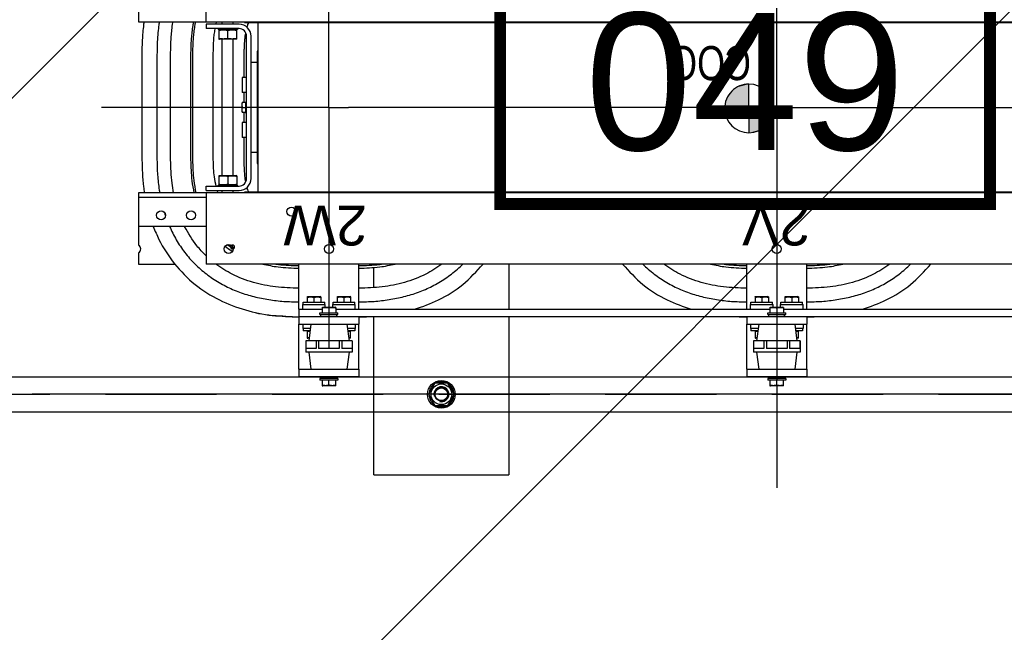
# Model space of a CAD drawing. Header units: centimetres. Extents: x -228435 to 111511, y -89367 to 428125.
# Tile 188 of 219: x -70522 to -69115, y 99900 to 100775. Entities that reach past the tile are written whole.
import ezdxf
from ezdxf.enums import TextEntityAlignment as Align

# ---------------------------------------------------------------- set-up
doc = ezdxf.new("R2010")
doc.units = ezdxf.units.CM
doc.header["$LTSCALE"] = 50
doc.linetypes.add('CENTER', pattern=[2, 1.25, -0.25, 0.25, -0.25])
doc.linetypes.add('HIDDEN2', pattern=[4.7625, 3.175, -1.5875])
doc.layers.get('0').update_dxf_attribs({"color": 8})
for name, color, linetype in [('ARCH_INFO_AREA_ETYKIETY_200', 8, 'Continuous'), ('ARCH_POMOCNICZE_IST', 8, 'HIDDEN2'), ('ARCH_WIDOK_IST', 8, 'Continuous')]:
    doc.layers.add(name, color=color, linetype=linetype)
doc.layers.add('ARCH_WIDOK', color=8, linetype='Continuous', lineweight=13)
doc.layers.add('EL_Transformator RESIBLOC', color=8, linetype='Continuous', lineweight=25)
doc.styles.add('Arial', font='ARIAL.TTF')
doc.styles.add('TEXTSTYLE_0', font='txt', dxfattribs={"width": 0.8})
doc.styles.add('TEXTSTYLE_4', font='txt', dxfattribs={"width": 0.8})

# ---------------------------------------------------------------- blocks, each defined once
blk = doc.blocks.new('resibloc 20-04')
at = {"layer": 'EL_Transformator RESIBLOC', "linetype": 'CENTER'}
for p, q in [((9003.69, 19103.85), (9003.69, 19118.51)), ((9003.69, 19093.5), (9003.69, 19103.14)), ((9067.69, 19093.5), (9067.69, 19098.61)), ((9003.69, 19064.15), (9003.69, 19092.79)), ((9067.69, 19064.15), (9067.69, 19092.79)), ((9003.69, 19064.15), (8939.69, 19064.15)), ((9003.69, 19064.15), (9003.69, 19009.89)), ((9003.69, 19064.15), (9064.91, 19064.15)), ((9067.69, 19064.15), (9064.91, 19064.15)), ((9067.69, 19064.15), (9079.56, 19064.15)), ((9067.69, 19064.15), (9067.69, 19033.7)), ((9080.05, 19064.15), (9100.21, 19064.15))]:
    blk.add_line(p, q, dxfattribs=at)
at = {"layer": 'EL_Transformator RESIBLOC', "linetype": 'Continuous'}
for p, q in [((9041.98, 19094.04), (9041.98, 19116.65)), ((9061.27, 19116.65), (9041.98, 19116.65)), ((9061.27, 19116.65), (9061.27, 19094.04)), ((9050.7, 19106.76), (9049.77, 19105.15)), ((9052.55, 19106.76), (9050.7, 19106.76)), ((9053.48, 19105.15), (9052.55, 19106.76)), ((9049.88, 19105.35), (9049.83, 19105.35)), ((9002.73, 19103.92), (9002.81, 19103.95)), ((9002.81, 19103.95), (9004.58, 19103.95)), ((9004.66, 19103.92), (9004.58, 19103.95)), ((9049.77, 19105.15), (9050.7, 19103.55)), ((9049.83, 19104.96), (9049.88, 19104.96)), ((9052.55, 19103.55), (9053.48, 19105.15)), ((9066.73, 19103.92), (9066.81, 19103.95)), ((9066.81, 19103.95), (9068.58, 19103.95)), ((9068.66, 19103.92), (9068.58, 19103.95)), ((8999.41, 19101.54), (8999.41, 19102.61)), ((9007.98, 19102.61), (8999.41, 19102.61)), ((9002.41, 19102.88), (9002.41, 19103.14)), ((9002.41, 19103.14), (9004.98, 19103.14)), ((9002.41, 19102.88), (9004.98, 19102.88)), ((9002.56, 19102.61), (9002.56, 19102.88)), ((9002.73, 19103.92), (9002.73, 19103.14)), ((9003.69, 19103.85), (9003.69, 19103.14)), ((9004.66, 19103.14), (9004.66, 19103.92)), ((9004.82, 19102.61), (9004.82, 19102.88)), ((9004.98, 19102.88), (9004.98, 19103.14)), ((9007.98, 19101.54), (9007.98, 19102.61)), ((9050.7, 19103.55), (9052.55, 19103.55)), ((9071.98, 19102.61), (9063.41, 19102.61)), ((9063.41, 19101.54), (9063.41, 19102.61)), ((9066.41, 19103.14), (9068.98, 19103.14)), ((9066.41, 19102.88), (9066.41, 19103.14)), ((9066.41, 19102.88), (9068.98, 19102.88)), ((9066.56, 19102.61), (9066.56, 19102.88)), ((9066.73, 19103.92), (9066.73, 19103.14)), ((9067.69, 19103.85), (9067.69, 19103.14)), ((9068.66, 19103.14), (9068.66, 19103.92)), ((9068.82, 19102.61), (9068.82, 19102.88)), ((9068.98, 19102.88), (9068.98, 19103.14)), ((9071.98, 19101.54), (9071.98, 19102.61)), ((8999.41, 19101.54), (8999.41, 19095.11)), ((9007.98, 19101.54), (8999.41, 19101.54)), ((9000.82, 19099.13), (9001.12, 19101.54)), ((9006.57, 19099.13), (9006.27, 19101.54)), ((9007.98, 19101.54), (9007.98, 19095.11)), ((9071.98, 19101.54), (9063.41, 19101.54)), ((9063.41, 19101.54), (9063.41, 19095.11)), ((9064.82, 19099.13), (9065.12, 19101.54)), ((9070.57, 19099.13), (9070.27, 19101.54)), ((9071.98, 19101.54), (9071.98, 19095.11)), ((9000.37, 19097.52), (9000.37, 19099.13)), ((9000.37, 19099.13), (9007.02, 19099.13)), ((9000.38, 19097.52), (9000.38, 19098.59)), ((9000.38, 19098.59), (9001.86, 19098.59)), ((9001.86, 19097.52), (9001.86, 19098.59)), ((9002.21, 19097.52), (9002.21, 19098.59)), ((9002.21, 19098.59), (9005.18, 19098.59)), ((9005.18, 19097.52), (9005.18, 19098.59)), ((9005.53, 19097.52), (9005.53, 19098.59)), ((9005.53, 19098.59), (9007.01, 19098.59)), ((9007.01, 19097.52), (9007.01, 19098.59)), ((9007.02, 19097.52), (9007.02, 19099.13)), ((9064.37, 19099.13), (9071.02, 19099.13)), ((9064.37, 19097.52), (9064.37, 19099.13)), ((9064.38, 19098.59), (9065.86, 19098.59)), ((9064.38, 19097.52), (9064.38, 19098.59)), ((9065.86, 19097.52), (9065.86, 19098.59)), ((9066.21, 19098.59), (9069.18, 19098.59)), ((9066.21, 19097.52), (9066.21, 19098.59)), ((9069.18, 19097.52), (9069.18, 19098.59)), ((9069.53, 19098.59), (9071.01, 19098.59)), ((9069.53, 19097.52), (9069.53, 19098.59)), ((9071.01, 19097.52), (9071.01, 19098.59)), ((9071.02, 19097.52), (9071.02, 19099.13)), ((9000.37, 19097.52), (9007.02, 19097.52)), ((9000.59, 19097.11), (9000.66, 19097.14)), ((9000.59, 19097.11), (9000.59, 19096.1)), ((9000.66, 19097.14), (9000.87, 19097.14)), ((9001.12, 19095.11), (9000.82, 19097.52)), ((9006.27, 19095.11), (9006.57, 19097.52)), ((9006.52, 19097.14), (9006.73, 19097.14)), ((9006.8, 19097.11), (9006.73, 19097.14)), ((9006.8, 19096.1), (9006.8, 19097.11)), ((9064.37, 19097.52), (9071.02, 19097.52)), ((9064.59, 19097.11), (9064.66, 19097.14)), ((9064.59, 19097.11), (9064.59, 19096.1)), ((9064.66, 19097.14), (9064.87, 19097.14)), ((9065.12, 19095.11), (9064.82, 19097.52)), ((9070.27, 19095.11), (9070.57, 19097.52)), ((9070.52, 19097.14), (9070.73, 19097.14)), ((9070.8, 19097.11), (9070.73, 19097.14)), ((9070.8, 19096.1), (9070.8, 19097.11)), ((8999.94, 19095.11), (8999.94, 19095.75)), ((8999.94, 19095.75), (9001.04, 19095.75)), ((9000, 19095.75), (9000, 19096.07)), ((9000, 19096.07), (9001, 19096.07)), ((9000.66, 19096.07), (9000.59, 19096.1)), ((9006.35, 19095.75), (9007.44, 19095.75)), ((9006.39, 19096.07), (9007.39, 19096.07)), ((9006.73, 19096.07), (9006.8, 19096.1)), ((9007.39, 19095.75), (9007.39, 19096.07)), ((9007.44, 19095.11), (9007.44, 19095.75)), ((9063.94, 19095.75), (9065.04, 19095.75)), ((9063.94, 19095.11), (9063.94, 19095.75)), ((9064, 19096.07), (9065, 19096.07)), ((9064, 19095.75), (9064, 19096.07)), ((9064.66, 19096.07), (9064.59, 19096.1)), ((9070.35, 19095.75), (9071.44, 19095.75)), ((9070.39, 19096.07), (9071.39, 19096.07)), ((9070.73, 19096.07), (9070.8, 19096.1)), ((9071.39, 19095.75), (9071.39, 19096.07)), ((9071.44, 19095.11), (9071.44, 19095.75)), ((8999.41, 19094.04), (8999.41, 19095.11)), ((9007.98, 19095.11), (8999.41, 19095.11)), ((9007.98, 19094.04), (9007.98, 19095.11)), ((9071.98, 19095.11), (9063.41, 19095.11)), ((9063.41, 19094.04), (9063.41, 19095.11)), ((9071.98, 19092.97), (9071.98, 19095.11)), ((9002.73, 19092.97), (8940.66, 19092.97)), ((8999.41, 19094.04), (8943.98, 19094.04)), ((9007.98, 19094.04), (8999.41, 19094.04)), ((8999.41, 19092.97), (8999.41, 19086.54)), ((8999.94, 19092.97), (8999.94, 19092.32)), ((9002.41, 19093.77), (9002.41, 19093.5)), ((9004.98, 19093.77), (9002.41, 19093.77)), ((9004.98, 19093.5), (9002.41, 19093.5)), ((9002.57, 19094.04), (9002.57, 19093.77)), ((9002.73, 19092.73), (9002.73, 19093.5)), ((9002.73, 19092.73), (9002.81, 19092.7)), ((9004.58, 19092.7), (9002.81, 19092.7)), ((9003.16, 19092.7), (9003.16, 19092.32)), ((9003.69, 19092.79), (9003.69, 19093.5)), ((9004.23, 19092.7), (9004.23, 19092.32)), ((9004.66, 19092.73), (9004.58, 19092.7)), ((9004.66, 19092.73), (9004.66, 19093.5)), ((9066.73, 19092.97), (9004.66, 19092.97)), ((9004.83, 19094.04), (9004.83, 19093.77)), ((9004.98, 19093.77), (9004.98, 19093.5)), ((9007.44, 19092.97), (9007.44, 19092.32)), ((9063.41, 19094.04), (9007.98, 19094.04)), ((9007.98, 19092.97), (9007.98, 19086.54)), ((9041.98, 19086.54), (9041.98, 19092.97)), ((9071.98, 19094.04), (9063.41, 19094.04)), ((9063.41, 19092.97), (9063.41, 19086.54)), ((9063.94, 19092.97), (9063.94, 19092.32)), ((9068.98, 19093.77), (9066.41, 19093.77)), ((9066.41, 19093.77), (9066.41, 19093.5)), ((9068.98, 19093.5), (9066.41, 19093.5)), ((9066.57, 19094.04), (9066.57, 19093.77)), ((9066.73, 19092.73), (9066.73, 19093.5)), ((9066.73, 19092.73), (9066.81, 19092.7)), ((9068.58, 19092.7), (9066.81, 19092.7)), ((9067.16, 19092.7), (9067.16, 19092.32)), ((9067.69, 19092.79), (9067.69, 19093.5)), ((9068.23, 19092.7), (9068.23, 19092.32)), ((9068.66, 19092.73), (9068.58, 19092.7)), ((9068.66, 19092.73), (9068.66, 19093.5)), ((9071.98, 19092.97), (9068.66, 19092.97)), ((9068.83, 19094.04), (9068.83, 19093.77)), ((9068.98, 19093.77), (9068.98, 19093.5)), ((9071.44, 19092.97), (9071.44, 19092.32)), ((9071.98, 19092.97), (9071.98, 19086.54)), ((9003.16, 19092.32), (8999.94, 19092.32)), ((9000, 19092.32), (9000, 19092)), ((9003.11, 19092), (9000, 19092)), ((9000.59, 19091.23), (9000.59, 19092)), ((9001.55, 19091.29), (9001.55, 19092)), ((9002.52, 19091.23), (9002.52, 19092)), ((9003.11, 19092.32), (9003.11, 19092)), ((9007.44, 19092.32), (9004.23, 19092.32)), ((9004.28, 19092.32), (9004.28, 19092)), ((9007.39, 19092), (9004.28, 19092)), ((9004.87, 19091.23), (9004.87, 19092)), ((9005.84, 19091.29), (9005.84, 19092)), ((9006.8, 19091.23), (9006.8, 19092)), ((9007.39, 19092.32), (9007.39, 19092)), ((9067.16, 19092.32), (9063.94, 19092.32)), ((9064, 19092.32), (9064, 19092)), ((9067.11, 19092), (9064, 19092)), ((9064.59, 19091.23), (9064.59, 19092)), ((9065.55, 19091.29), (9065.55, 19092)), ((9066.52, 19091.23), (9066.52, 19092)), ((9067.11, 19092.32), (9067.11, 19092)), ((9071.44, 19092.32), (9068.23, 19092.32)), ((9068.28, 19092.32), (9068.28, 19092)), ((9071.39, 19092), (9068.28, 19092)), ((9068.87, 19091.23), (9068.87, 19092)), ((9069.84, 19091.29), (9069.84, 19092)), ((9070.8, 19091.23), (9070.8, 19092)), ((9071.39, 19092.32), (9071.39, 19092)), ((9000.58, 19091.23), (9000.66, 19091.2)), ((9002.44, 19091.2), (9000.66, 19091.2)), ((9002.52, 19091.23), (9002.44, 19091.2)), ((9004.87, 19091.23), (9004.95, 19091.2)), ((9006.73, 19091.2), (9004.95, 19091.2)), ((9006.81, 19091.23), (9006.73, 19091.2)), ((9061.27, 19089.91), (9061.27, 19087.03)), ((9064.58, 19091.23), (9064.66, 19091.2)), ((9066.44, 19091.2), (9064.66, 19091.2)), ((9066.52, 19091.23), (9066.44, 19091.2)), ((9068.87, 19091.23), (9068.95, 19091.2)), ((9070.73, 19091.2), (9068.95, 19091.2)), ((9070.81, 19091.23), (9070.73, 19091.2)), ((8922.13, 19086.54), (9085.26, 19086.54)), ((9061.27, 19086.71), (9061.27, 19086.54)), ((9085.26, 19076.36), (9085.26, 19086.54)), ((9094.9, 19086.54), (9089.7, 19086.54)), ((9094.9, 19084.94), (9094.9, 19086.54)), ((9094.9, 19076.36), (9094.9, 19083.84)), ((9085.26, 19081.18), (9094.9, 19081.18)), ((8927.64, 19076.36), (9079.75, 19076.36)), ((8927.64, 19076.26), (9079.75, 19076.26)), ((9077.87, 19052.05), (9077.87, 19076.26)), ((9079.75, 19076.36), (9094.9, 19076.36)), ((9079.75, 19076.36), (9079.75, 19076.26)), ((9085.26, 19076.05), (9080.54, 19076.05)), ((9081.36, 19076.36), (9081.36, 19076.05)), ((9082.94, 19076.36), (9082.94, 19076.05)), ((9094.9, 19077), (9085.26, 19077)), ((9085.26, 19076.05), (9085.26, 19075.4)), ((9085.26, 19075.4), (9080.54, 19075.4)), ((9080.76, 19075.4), (9080.76, 19075.28)), ((9083.54, 19075.28), (9080.76, 19075.28)), ((9080.94, 19075.28), (9080.86, 19075.24)), ((9080.86, 19073.92), (9080.86, 19075.24)), ((9082.15, 19074), (9082.15, 19075.16)), ((9083.35, 19075.28), (9083.44, 19075.24)), ((9083.43, 19073.92), (9083.43, 19075.24)), ((9083.54, 19075.4), (9083.54, 19075.28)), ((9078.83, 19074.33), (9078.83, 19053.98)), ((9079.47, 19074.33), (9079.47, 19053.98)), ((9080.86, 19073.92), (9080.94, 19073.88)), ((9083.35, 19073.88), (9080.94, 19073.88)), ((9081.36, 19073.88), (9081.36, 19054.43)), ((9082.94, 19073.88), (9082.94, 19054.43)), ((9083.44, 19073.92), (9083.35, 19073.88)), ((9077.97, 19072.19), (9077.87, 19072.19)), ((9077.97, 19056.12), (9077.97, 19072.19)), ((9079.8, 19071.65), (9079.8, 19068.44)), ((9084.27, 19056.65), (9084.27, 19071.65)), ((9087.14, 19071.65), (9087.14, 19056.65)), ((9087.46, 19056.65), (9087.46, 19071.65)), ((9090.32, 19071.65), (9090.32, 19056.65)), ((9092.27, 19056.65), (9092.27, 19071.65)), ((9094.42, 19056.65), (9094.42, 19071.65)), ((9077.97, 19070.58), (9078.83, 19070.58)), ((9007.67, 19064.31), (9007.67, 19067.79)), ((9079.47, 19068.44), (9080.11, 19068.44)), ((9080.11, 19066.3), (9080.11, 19068.44)), ((9079.47, 19066.3), (9080.11, 19066.3)), ((9079.8, 19066.3), (9079.8, 19064.85)), ((9079.47, 19064.96), (9079.56, 19064.96)), ((9079.56, 19064.96), (9079.56, 19063.47)), ((9080.09, 19064.85), (9079.56, 19064.85)), ((9080.09, 19064.85), (9080.12, 19064.78)), ((9080.12, 19064.78), (9080.12, 19063.53)), ((9007.67, 19064.31), (9004.19, 19064.31)), ((9007.67, 19064.31), (9011.15, 19064.31)), ((9007.67, 19064.31), (9007.67, 19060.83)), ((9079.47, 19063.35), (9079.56, 19063.35)), ((9080.05, 19064.15), (9079.56, 19064.15)), ((9079.56, 19063.46), (9080.09, 19063.46)), ((9079.56, 19063.46), (9079.56, 19063.35)), ((9079.8, 19063.46), (9079.8, 19062.01)), ((9080.09, 19063.46), (9080.12, 19063.53)), ((9079.47, 19062.01), (9080.11, 19062.01)), ((9080.11, 19059.87), (9080.11, 19062.01)), ((9079.47, 19059.87), (9080.11, 19059.87)), ((9079.8, 19059.87), (9079.8, 19056.65)), ((9077.97, 19057.73), (9078.83, 19057.73)), ((9077.87, 19056.12), (9077.97, 19056.12)), ((9080.86, 19054.39), (9080.94, 19054.43)), ((9080.86, 19054.39), (9080.86, 19053.07)), ((9080.94, 19054.43), (9083.35, 19054.43)), ((9082.15, 19054.31), (9082.15, 19053.15)), ((9083.44, 19054.39), (9083.35, 19054.43)), ((9083.43, 19053.07), (9083.43, 19054.39)), ((9079.75, 19052.05), (8927.64, 19052.05)), ((9079.75, 19051.95), (8927.64, 19051.95)), ((9079.75, 19051.95), (9079.75, 19052.05)), ((9094.9, 19051.95), (9079.75, 19051.95)), ((9080.54, 19052.9), (9085.26, 19052.9)), ((9080.54, 19052.26), (9085.26, 19052.26)), ((9080.76, 19053.03), (9083.54, 19053.03)), ((9080.76, 19052.9), (9080.76, 19053.03)), ((9080.94, 19053.03), (9080.86, 19053.07)), ((9081.36, 19052.26), (9081.36, 19051.95)), ((9082.94, 19052.26), (9082.94, 19051.95)), ((9083.35, 19053.03), (9083.44, 19053.07)), ((9083.54, 19052.9), (9083.54, 19053.03)), ((9085.26, 19052.26), (9085.26, 19052.9)), ((9085.26, 19051.95), (9085.26, 19041.77)), ((9094.9, 19044.47), (9094.9, 19051.95))]:
    blk.add_line(p, q, dxfattribs=at)
at = {"layer": 'EL_Transformator RESIBLOC', "linetype": 'CENTER', "ltscale": 30}
blk.add_line((8898.71, 19105.15), (9110.09, 19105.15), dxfattribs=at)
at = {"layer": 'EL_Transformator RESIBLOC', "linetype": 'Continuous'}
for centre, radius in [((9051.62, 19105.15), 1.98), ((9051.62, 19105.15), 1.48), ((9051.62, 19105.15), 0.985), ((9051.62, 19105.15), 0.907), ((9003.69, 19084.39), 0.643), ((9067.69, 19084.39), 0.643), ((9082.04, 19084.39), 0.643), ((9087.4, 19079.57), 0.643), ((9091.68, 19079.57), 0.643), ((9073.05, 19079.04), 0.643)]:
    blk.add_circle(centre, radius, dxfattribs=at)
for centre, radius, start, end in [((9051.62, 19105.15), 1.8, 63.4943, 116.693), ((9051.62, 19105.15), 1.8, 123.4386, 173.8494), ((9051.62, 19105.15), 1.07, 75, 15), ((9051.62, 19105.15), 1.8, 3.3262, 56.481), ((9051.62, 19105.15), 1.8, 186.1506, 236.5614), ((9051.62, 19105.15), 1.8, 303.519, 356.6738), ((9051.62, 19105.15), 1.8, 243.307, 296.5057), ((9081.46, 19084.11), 0.278, 0, 180), ((9095.23, 19084.39), 0.643, 121.1089, 238.8911), ((9081.46, 19084.11), 0.278, 180, 0), ((9071.98, 19079.57), 0.75, 306.5086, 0), ((9080.54, 19074.33), 1.71, 90, 180), ((9080.54, 19074.33), 1.07, 90, 180), ((9007.67, 19064.31), 3.48, 90, 180), ((9007.67, 19064.31), 3.48, 0, 90), ((9007.67, 19064.31), 3.48, 180, 270), ((9007.67, 19064.31), 3.48, 270, 0), ((9080.54, 19053.98), 1.71, 180, 270), ((9080.54, 19053.98), 1.07, 180, 270)]:
    blk.add_arc(centre, radius, start, end, dxfattribs=at)
for points in [[(9002.73, 19103.85), (9002.85, 19103.88), (9002.97, 19103.9), (9003.09, 19103.91), (9003.21, 19103.92), (9003.33, 19103.91), (9003.45, 19103.9), (9003.57, 19103.88), (9003.69, 19103.85)], [(9003.69, 19103.85), (9003.82, 19103.88), (9003.94, 19103.9), (9004.06, 19103.91), (9004.18, 19103.92), (9004.3, 19103.91), (9004.42, 19103.9), (9004.54, 19103.88), (9004.66, 19103.85)], [(9066.73, 19103.85), (9066.85, 19103.88), (9066.97, 19103.9), (9067.09, 19103.91), (9067.21, 19103.92), (9067.33, 19103.91), (9067.45, 19103.9), (9067.57, 19103.88), (9067.69, 19103.85)], [(9067.69, 19103.85), (9067.82, 19103.88), (9067.94, 19103.9), (9068.06, 19103.91), (9068.18, 19103.92), (9068.3, 19103.91), (9068.42, 19103.9), (9068.54, 19103.88), (9068.66, 19103.85)], [(9000.59, 19097.05), (9000.7, 19097.07), (9000.8, 19097.09), (9000.87, 19097.1)], [(9006.52, 19097.1), (9006.58, 19097.09), (9006.69, 19097.07), (9006.8, 19097.05)], [(9064.59, 19097.05), (9064.7, 19097.07), (9064.8, 19097.09), (9064.87, 19097.1)], [(9070.52, 19097.1), (9070.58, 19097.09), (9070.69, 19097.07), (9070.8, 19097.05)], [(9001, 19096.1), (9000.91, 19096.11), (9000.8, 19096.12), (9000.7, 19096.14), (9000.59, 19096.17)], [(9006.8, 19096.17), (9006.69, 19096.14), (9006.58, 19096.12), (9006.48, 19096.11), (9006.39, 19096.1)], [(9065, 19096.1), (9064.91, 19096.11), (9064.8, 19096.12), (9064.7, 19096.14), (9064.59, 19096.17)], [(9070.8, 19096.17), (9070.69, 19096.14), (9070.58, 19096.12), (9070.48, 19096.11), (9070.39, 19096.1)], [(8999.41, 19094.1), (8998.34, 19094.08)], [(9009.05, 19094.08), (9007.98, 19094.1)], [(9009.05, 19094.08), (9007.98, 19094.1)], [(9063.41, 19094.1), (9062.34, 19094.08)], [(9075.7, 19093.88), (9071.98, 19094.1)], [(9092.8, 19081.18), (9091.99, 19083.02), (9089.77, 19086.49), (9086.82, 19089.45), (9083.35, 19091.66), (9079.63, 19093.1), (9075.82, 19093.87), (9071.98, 19094.1)], [(8991.45, 19093.01), (8988.04, 19091.66), (8984.57, 19089.45), (8981.67, 19086.56)], [(9003.69, 19092.79), (9003.57, 19092.76), (9003.45, 19092.74), (9003.33, 19092.73), (9003.21, 19092.73), (9003.09, 19092.73), (9002.97, 19092.74), (9002.85, 19092.76), (9002.73, 19092.79)], [(9004.66, 19092.79), (9004.54, 19092.76), (9004.42, 19092.74), (9004.3, 19092.73), (9004.18, 19092.73), (9004.06, 19092.73), (9003.94, 19092.74), (9003.82, 19092.76), (9003.69, 19092.79)], [(9025.72, 19086.56), (9022.82, 19089.45), (9019.35, 19091.66), (9015.94, 19093.01)], [(9025.72, 19086.56), (9022.82, 19089.45), (9019.35, 19091.66), (9015.94, 19093.01)], [(9055.45, 19093.01), (9052.04, 19091.66), (9048.57, 19089.45), (9045.67, 19086.56)], [(9067.69, 19092.79), (9067.57, 19092.76), (9067.45, 19092.74), (9067.33, 19092.73), (9067.21, 19092.73), (9067.09, 19092.73), (9066.97, 19092.74), (9066.85, 19092.76), (9066.73, 19092.79)], [(9068.66, 19092.79), (9068.54, 19092.76), (9068.42, 19092.74), (9068.3, 19092.73), (9068.18, 19092.73), (9068.06, 19092.73), (9067.94, 19092.74), (9067.82, 19092.76), (9067.69, 19092.79)], [(9092.8, 19081.18), (9091.99, 19083.02), (9089.77, 19086.49), (9086.82, 19089.45), (9083.35, 19091.66), (9079.63, 19093.1), (9075.82, 19093.87), (9075.7, 19093.88)], [(8999.41, 19091.94), (8997.25, 19091.87), (8995.1, 19091.62), (8992.98, 19091.19), (8990.91, 19090.56), (8988.94, 19089.7), (8987.07, 19088.6), (8985.34, 19087.27), (8984.57, 19086.56)], [(9001.55, 19091.29), (9001.41, 19091.26), (9001.27, 19091.24), (9001.14, 19091.23), (9001, 19091.23), (9000.87, 19091.24), (9000.73, 19091.26), (9000.59, 19091.29)], [(9002.52, 19091.29), (9002.38, 19091.26), (9002.24, 19091.24), (9002.1, 19091.23), (9001.97, 19091.23), (9001.83, 19091.24), (9001.69, 19091.26), (9001.55, 19091.29)], [(9005.84, 19091.29), (9005.7, 19091.26), (9005.56, 19091.24), (9005.42, 19091.23), (9005.29, 19091.23), (9005.15, 19091.24), (9005.01, 19091.26), (9004.87, 19091.29)], [(9006.8, 19091.29), (9006.66, 19091.26), (9006.52, 19091.24), (9006.39, 19091.23), (9006.25, 19091.23), (9006.12, 19091.24), (9005.98, 19091.26), (9005.84, 19091.29)], [(9022.82, 19086.56), (9022.05, 19087.27), (9020.32, 19088.6), (9018.45, 19089.7), (9016.47, 19090.56), (9014.41, 19091.19), (9012.29, 19091.62), (9010.14, 19091.87), (9007.98, 19091.94)], [(9063.41, 19091.94), (9061.25, 19091.87), (9059.1, 19091.62), (9056.98, 19091.19), (9054.91, 19090.56), (9052.94, 19089.7), (9051.07, 19088.6), (9049.34, 19087.27), (9048.57, 19086.56)], [(9065.55, 19091.29), (9065.41, 19091.26), (9065.27, 19091.24), (9065.14, 19091.23), (9065, 19091.23), (9064.87, 19091.24), (9064.73, 19091.26), (9064.59, 19091.29)], [(9066.52, 19091.29), (9066.38, 19091.26), (9066.24, 19091.24), (9066.1, 19091.23), (9065.97, 19091.23), (9065.83, 19091.24), (9065.69, 19091.26), (9065.55, 19091.29)], [(9069.84, 19091.29), (9069.7, 19091.26), (9069.56, 19091.24), (9069.42, 19091.23), (9069.29, 19091.23), (9069.15, 19091.24), (9069.01, 19091.26), (9068.87, 19091.29)], [(9070.8, 19091.29), (9070.66, 19091.26), (9070.52, 19091.24), (9070.39, 19091.23), (9070.25, 19091.23), (9070.12, 19091.24), (9069.98, 19091.26), (9069.84, 19091.29)], [(9090.46, 19081.19), (9090.02, 19082.13), (9088.93, 19084), (9087.6, 19085.73), (9086.05, 19087.27), (9084.32, 19088.6), (9082.45, 19089.7), (9080.47, 19090.56), (9078.41, 19091.19), (9076.29, 19091.62), (9074.14, 19091.87), (9071.98, 19091.94)], [(8987.55, 19086.57), (8989.87, 19087.99), (8992.89, 19089.16), (8996.08, 19089.8), (8999.41, 19090)], [(9007.98, 19090), (9011.31, 19089.8), (9014.5, 19089.16), (9017.52, 19087.99), (9019.84, 19086.57)], [(9051.55, 19086.57), (9053.87, 19087.99), (9056.89, 19089.16), (9060.08, 19089.8), (9063.41, 19090)], [(9071.98, 19090), (9075.31, 19089.8), (9078.5, 19089.16), (9081.52, 19087.99), (9083.84, 19086.57)], [(8999.41, 19087.13), (8996.43, 19086.95), (8994.23, 19086.55)], [(9013.16, 19086.55), (9010.96, 19086.95), (9007.98, 19087.13)], [(9063.41, 19087.13), (9060.43, 19086.95), (9058.23, 19086.55)], [(9077.16, 19086.55), (9074.96, 19086.95), (9071.98, 19087.13)], [(8995.86, 19086.55), (8996.47, 19086.64), (8999.41, 19086.81)], [(9007.98, 19086.81), (9010.92, 19086.64), (9011.53, 19086.55)], [(9059.86, 19086.55), (9060.47, 19086.64), (9063.41, 19086.81)], [(9071.98, 19086.81), (9074.92, 19086.64), (9075.53, 19086.55)], [(9081.42, 19084.37), (9082.22, 19083.79)], [(9081.58, 19084.65), (9081.49, 19084.71)], [(9082.51, 19083.97), (9082.47, 19084.01), (9081.58, 19084.65)], [(9085.28, 19085.34), (9086.57, 19083.93), (9088.32, 19081.18)], [(9091.08, 19079.58), (9091.07, 19079.61)], [(9091.2, 19079.22), (9091.08, 19079.58)], [(9079.17, 19076.26), (9079.24, 19076.09), (9079.37, 19075.73), (9079.41, 19075.59)], [(9083.68, 19076.05), (9083.62, 19076.23), (9083.57, 19076.36)], [(9086.66, 19076.36), (9086.96, 19074.59), (9087.14, 19071.65)], [(9087.46, 19071.65), (9087.28, 19074.63), (9086.99, 19076.36)], [(9089.91, 19076.36), (9090.12, 19074.98), (9090.32, 19071.65)], [(9091.9, 19076.29), (9091.89, 19076.36)], [(9092.27, 19071.65), (9092.19, 19073.81), (9091.95, 19075.97), (9091.9, 19076.29)], [(9094.42, 19071.65), (9094.19, 19075.49), (9094.07, 19076.36)], [(9094.42, 19071.65), (9094.19, 19075.49), (9094.07, 19076.36)], [(9079.59, 19074.79), (9079.62, 19074.59), (9079.67, 19074.19), (9079.72, 19073.78), (9079.75, 19073.36), (9079.77, 19072.94), (9079.79, 19072.52), (9079.8, 19072.09), (9079.8, 19071.65)], [(9080.86, 19075.16), (9081.01, 19075.19), (9081.15, 19075.22), (9081.29, 19075.23), (9081.43, 19075.24), (9081.58, 19075.24), (9081.72, 19075.23), (9081.86, 19075.22), (9082, 19075.19), (9082.15, 19075.16)], [(9082.15, 19075.16), (9082.3, 19075.19), (9082.44, 19075.22), (9082.58, 19075.23), (9082.72, 19075.24), (9082.86, 19075.24), (9083, 19075.23), (9083.14, 19075.22), (9083.29, 19075.19), (9083.43, 19075.16)], [(9084.27, 19071.65), (9084.11, 19074.1), (9083.85, 19075.41)], [(9082.15, 19074), (9082, 19073.97), (9081.86, 19073.94), (9081.72, 19073.93), (9081.58, 19073.92), (9081.43, 19073.92), (9081.29, 19073.93), (9081.15, 19073.94), (9081.01, 19073.97), (9080.86, 19074)], [(9083.43, 19074), (9083.29, 19073.97), (9083.14, 19073.94), (9083, 19073.93), (9082.86, 19073.92), (9082.72, 19073.92), (9082.58, 19073.93), (9082.44, 19073.94), (9082.3, 19073.97), (9082.15, 19074)], [(9080.05, 19064.85), (9080.07, 19064.77), (9080.08, 19064.69), (9080.09, 19064.62), (9080.09, 19064.54), (9080.09, 19064.46), (9080.09, 19064.39), (9080.08, 19064.31), (9080.07, 19064.23), (9080.05, 19064.15)], [(9080.05, 19064.15), (9080.07, 19064.07), (9080.08, 19064), (9080.09, 19063.92), (9080.09, 19063.84), (9080.09, 19063.77), (9080.09, 19063.69), (9080.08, 19063.61), (9080.07, 19063.54), (9080.05, 19063.46)], [(9079.8, 19056.65), (9079.8, 19056.15), (9079.78, 19055.64), (9079.76, 19055.14), (9079.72, 19054.65), (9079.67, 19054.17), (9079.61, 19053.69), (9079.58, 19053.53)], [(9084.01, 19052.9), (9084.02, 19052.99), (9084.13, 19053.76), (9084.2, 19054.51), (9084.24, 19055.24), (9084.26, 19055.95), (9084.27, 19056.65)], [(9087.14, 19056.65), (9087.13, 19055.89), (9087.1, 19055.11), (9087.05, 19054.29), (9086.97, 19053.44), (9086.85, 19052.53), (9086.75, 19051.95)], [(9087.07, 19051.95), (9087.17, 19052.48), (9087.29, 19053.41), (9087.37, 19054.27), (9087.42, 19055.09), (9087.45, 19055.88), (9087.46, 19056.65)], [(9090.32, 19056.65), (9090.31, 19055.82), (9090.29, 19054.96), (9090.23, 19054.05), (9090.14, 19053.09), (9090, 19052.03), (9089.98, 19051.95)], [(9091.96, 19051.99), (9092.04, 19052.58), (9092.16, 19053.79), (9092.24, 19055.14), (9092.27, 19056.65)], [(9094.13, 19051.95), (9094.22, 19052.63), (9094.32, 19053.74), (9094.38, 19054.77), (9094.42, 19055.74), (9094.42, 19056.65)], [(9080.86, 19054.31), (9081.01, 19054.34), (9081.15, 19054.37), (9081.29, 19054.38), (9081.43, 19054.39), (9081.58, 19054.39), (9081.72, 19054.38), (9081.86, 19054.37), (9082, 19054.34), (9082.15, 19054.31)], [(9082.15, 19054.31), (9082.3, 19054.34), (9082.44, 19054.37), (9082.58, 19054.38), (9082.72, 19054.39), (9082.86, 19054.39), (9083, 19054.38), (9083.14, 19054.37), (9083.29, 19054.34), (9083.43, 19054.31)], [(9079.4, 19052.73), (9079.27, 19052.33), (9079.15, 19052.04)], [(9082.15, 19053.15), (9082, 19053.12), (9081.86, 19053.09), (9081.72, 19053.08), (9081.58, 19053.07), (9081.43, 19053.07), (9081.29, 19053.08), (9081.15, 19053.09), (9081.01, 19053.12), (9080.86, 19053.15)], [(9083.43, 19053.15), (9083.29, 19053.12), (9083.14, 19053.09), (9083, 19053.08), (9082.86, 19053.07), (9082.72, 19053.07), (9082.58, 19053.08), (9082.44, 19053.09), (9082.3, 19053.12), (9082.15, 19053.15)], [(9083.81, 19051.95), (9083.86, 19052.16), (9083.89, 19052.26)]]:
    blk.add_spline(points, degree=3, dxfattribs=at)
for points in [[(9004.24, 19064.91), (9007.67, 19067.79), (9004.19, 19064.31)], [(9007.67, 19067.79), (9007.67, 19064.31), (9004.19, 19064.31)], [(9004.4, 19065.5), (9007.67, 19067.79), (9004.24, 19064.91)], [(9004.66, 19066.05), (9007.67, 19067.79), (9004.4, 19065.5)], [(9005, 19066.54), (9007.67, 19067.79), (9004.66, 19066.05)], [(9005.43, 19066.97), (9007.67, 19067.79), (9005, 19066.54)], [(9005.93, 19067.32), (9007.67, 19067.79), (9005.43, 19066.97)], [(9006.48, 19067.58), (9007.67, 19067.79), (9005.93, 19067.32)], [(9007.07, 19067.73), (9007.67, 19067.79), (9006.48, 19067.58)], [(9011.15, 19064.31), (9011.1, 19063.7), (9007.67, 19064.31)], [(9007.67, 19060.83), (9007.67, 19064.31), (9011.1, 19063.7)], [(9010.94, 19063.12), (9007.67, 19060.83), (9011.1, 19063.7)], [(9010.68, 19062.57), (9007.67, 19060.83), (9010.94, 19063.12)], [(9010.33, 19062.07), (9007.67, 19060.83), (9010.68, 19062.57)], [(9009.91, 19061.64), (9007.67, 19060.83), (9010.33, 19062.07)], [(9009.41, 19061.3), (9007.67, 19060.83), (9009.91, 19061.64)], [(9008.86, 19061.04), (9007.67, 19060.83), (9009.41, 19061.3)], [(9008.27, 19060.88), (9007.67, 19060.83), (9008.86, 19061.04)]]:
    blk.add_solid(points, dxfattribs=at)
for s, height, style, width, p, p2 in [('2V', 5.705, 'TEXTSTYLE_4', 0.85316, (8998.92, 19078.18), (9008.65, 19078.18)), ('2W', 5.705, 'TEXTSTYLE_4', 1.046468, (9062.25, 19078.18), (9074.19, 19078.18)), ('COG', 4.87, 'TEXTSTYLE_0', 0.9, (9007.38, 19055.39), (9019.07, 19055.39))]:
    blk.add_text(s, height=height, dxfattribs=dict(at, style=style, width=width)).set_placement(p, p2, align=Align.FIT)
blk = doc.blocks.new('etykieta_numer')
at = {"color": 0, "linetype": 'ByBlock', "const_width": 2.44}
blk.add_lwpolyline([(-50, -50), (-50, 0), (50, 0), (50, -50)], close=True, dxfattribs=at)
at = {"color": 0, "linetype": 'ByBlock', "style": 'Arial'}
blk.add_attdef('AECAREA:NUMBER', text='', height=28, dxfattribs=at).set_placement((0, -25), align=Align.MIDDLE)

msp = doc.modelspace()

# ---------------------------------------------------------------- hatches: boundary and pattern name
at = {"layer": 'ARCH_WIDOK'}
h = msp.add_hatch(dxfattribs=at)
h.set_pattern_fill('ANSI31', color=256, scale=290, style=0)
h.set_pattern_definition([(45, (-121140, -45000), (-651.0686, 651.0686), [])])
h.paths.add_polyline_path([(-71740, 89100), (-71740, 102700), (-71190, 102700), (-71190, 105100), (-64590, 105100), (-64590, 89100)])

# ---------------------------------------------------------------- linework, layer by layer
at = {"layer": 'ARCH_POMOCNICZE_IST'}
msp.add_line((-71590, 100240, 630), (-67640, 100240, 630), dxfattribs=at)
at = {"layer": 'ARCH_WIDOK_IST'}
for p, q in [((-71590, 100265, 630), (-67640, 100265, 630)), ((-71590, 100215, 630), (-67640, 100215, 630))]:
    msp.add_line(p, q, dxfattribs=at)

# ---------------------------------------------------------------- block references
at = {"layer": 'ARCH_INFO_AREA_ETYKIETY_200', "linetype": 'Continuous', "lineweight": -3, "xscale": 7, "yscale": 7, "zscale": 10}
msp.add_blockref('etykieta_numer', (-69485.31379, 100862.00183, 630), dxfattribs=at).add_auto_attribs({'AECAREA:NUMBER': '049'})
at = {"layer": 'EL_Transformator RESIBLOC', "xscale": 10, "yscale": 10, "zscale": 10, "rotation": 180}
msp.add_blockref('resibloc 20-04', (20596.94822, 291291.54459, 630), dxfattribs=at)

doc.saveas('drawing.dxf')
